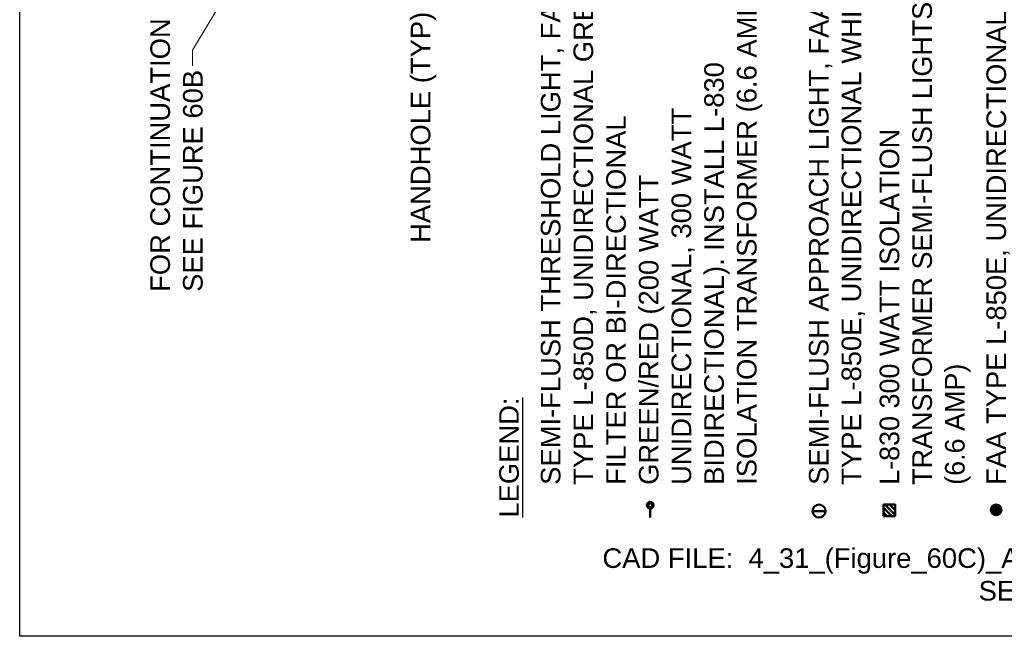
# Model space of a CAD drawing. Header units: inches. Extents: x 0 to 8.5, y 0 to 11.
# Tile 1 of 9: x 0 to 4.7, y 0 to 3. Entities that reach past the tile are written whole.
import ezdxf

# ---------------------------------------------------------------- set-up
doc = ezdxf.new("R2010")
doc.units = ezdxf.units.IN
doc.header["$LTSCALE"] = 0.5
doc.header["$MEASUREMENT"] = 0
for name, color, linetype, lineweight in [('E-AFLD-DEVC', 23, 'CONTINUOUS', 50), ('E-AFLD-LITE-APPR', 203, 'CONTINUOUS', 50), ('E-AFLD-LITE-THRS', 203, 'CONTINUOUS', 50), ('G-ANNO-RDME', 5, 'CONTINUOUS', 18)]:
    doc.layers.add(name, color=color, linetype=linetype, lineweight=lineweight)
for name, color, linetype in [('G-ANNO-LEGN', 7, 'CONTINUOUS'), ('G-ANNO-TEXT', 7, 'CONTINUOUS'), ('G-ANNO-TTLB', 7, 'CONTINUOUS')]:
    doc.layers.add(name, color=color, linetype=linetype)
doc.styles.add('01-E-BLDG-1_1', font='arial.ttf', dxfattribs={"height": 0.09375})
doc.dimstyles.new('01-E-BLDG-1_1', dxfattribs={"dimtxt": 0.09375, "dimasz": 0.125, "dimexe": 0.0625, "dimexo": 0.0625, "dimgap": 0.0625, "dimtad": 1, "dimdec": 4, "dimzin": 3, "dimdsep": 46, "dimlunit": 4, "dimtxsty": '01-E-BLDG-1_1', "dimcen": 0.0625, "dimclrd": 1, "dimclre": 1, "dimclrt": 256, "dimazin": 0, "dimtfac": 1, "dimtdec": 4, "dimtmove": 1, "dimatfit": 3, "dimfxl": 1, "dimfrac": 2, "dimtolj": 1, "dimtzin": 3, "dimlwd": 0, "dimlwe": 0, "dimarcsym": 0})

msp = doc.modelspace()

# ---------------------------------------------------------------- hatches: boundary and pattern name
at = {"layer": 'E-AFLD-DEVC'}
h = msp.add_hatch(dxfattribs=at)
h.set_pattern_fill('ANSI31', color=256, scale=0.123598, angle=90, style=0)
h.set_pattern_definition([(135, (7.834922, -6.322386), (-0.01092464, -0.01092464), [])])
h.paths.add_polyline_path([(4.1312, 0.5755), (4.1312, 0.6304), (4.1861, 0.6304), (4.1861, 0.5755)])

# ---------------------------------------------------------------- linework, layer by layer
at = {"layer": 'E-AFLD-DEVC', "flags": 128}
msp.add_lwpolyline([(4.1312, 0.5755), (4.1312, 0.6304), (4.1861, 0.6304), (4.1861, 0.5755)], close=True, dxfattribs=at)
at = {"layer": 'E-AFLD-LITE-APPR'}
for p, q in [((3.8535, 0.5995), (3.7917, 0.5995)), ((4.6947, 0.6052), (4.6446, 0.6052)), ((4.6947, 0.6052), (4.6446, 0.6052))]:
    msp.add_line(p, q, dxfattribs=at)
for centre, radius in [((3.8226, 0.5995), 0.0309), ((4.6697, 0.6052), 0.025)]:
    msp.add_circle(centre, radius, dxfattribs=at)
for points in [[(4.6947, 0.6052, 6540.8725), (4.6446, 0.6052, 6540.8725), (4.6697, 0.6302, 6540.8725)], [(4.6446, 0.6052, 6540.8725), (4.6697, 0.6302, 6540.8725), (4.6516, 0.6226, 6540.8725)], [(4.6446, 0.6052, 6540.8725), (4.6516, 0.6226, 6540.8725), (4.6465, 0.6148, 6540.8725)], [(4.6697, 0.6302, 6540.8725), (4.6516, 0.6226, 6540.8725), (4.6586, 0.6277, 6540.8725)], [(4.6947, 0.6052, 6540.8725), (4.6697, 0.6302, 6540.8725), (4.6867, 0.6235, 6540.8725)], [(4.6867, 0.6235, 6540.8725), (4.6697, 0.6302, 6540.8725), (4.6784, 0.6287, 6540.8725)], [(4.6947, 0.6052, 6540.8725), (4.6867, 0.6235, 6540.8725), (4.6925, 0.6155, 6540.8725)], [(4.6446, 0.6052, 6540.8725), (4.6697, 0.5802, 6540.8725), (4.6516, 0.5878, 6540.8725)], [(4.6947, 0.6052, 6540.8725), (4.6446, 0.6052, 6540.8725), (4.6697, 0.5802, 6540.8725)], [(4.6446, 0.6052, 6540.8725), (4.6516, 0.5878, 6540.8725), (4.6465, 0.5956, 6540.8725)], [(4.6697, 0.5802, 6540.8725), (4.6516, 0.5878, 6540.8725), (4.6586, 0.5827, 6540.8725)], [(4.6947, 0.6052, 6540.8725), (4.6697, 0.5802, 6540.8725), (4.6867, 0.5869, 6540.8725)], [(4.6867, 0.5869, 6540.8725), (4.6697, 0.5802, 6540.8725), (4.6784, 0.5817, 6540.8725)], [(4.6947, 0.6052, 6540.8725), (4.6867, 0.5869, 6540.8725), (4.6925, 0.5949, 6540.8725)]]:
    msp.add_solid(points, dxfattribs=at)
at = {"layer": 'E-AFLD-LITE-THRS'}
for p, q in [((3.009, 0.6207), (3.0042, 0.6157)), ((3.0269, 0.6162), (3.0221, 0.6209)), ((3.0153, 0.6062), (3.0153, 0.5683))]:
    msp.add_line(p, q, dxfattribs=at)
for radius in [0.0161, 0.00922]:
    msp.add_circle((3.0153, 0.6274), radius, dxfattribs=at)
for radius, start, end in [(0.0152, 226.5407, 315.9882), (0.0142, 226.4152, 315.9517), (0.0134, 226.5407, 315.9882), (0.0125, 226.5044, 315.975), (0.0117, 226.5407, 315.9882), (0.0108, 226.5407, 315.9882), (0.00996, 226.5407, 315.9882)]:
    msp.add_arc((3.0153, 0.6274), radius, start, end, dxfattribs=at)
msp.add_solid([(3.0153, 0.5683, 6540.8725), (3.0096, 0.5919, 6540.8725), (3.0199, 0.5921, 6540.8725)], dxfattribs=at)
at = {"layer": 'G-ANNO-TTLB'}
msp.add_lwpolyline([(0, 11), (8.5, 11), (8.5, 0), (0, 0)], close=True, dxfattribs=at)

# ---------------------------------------------------------------- texts
at = {"layer": 'G-ANNO-LEGN', "char_height": 0.09375, "attachment_point": 1, "rotation": 90, "style": '01-E-BLDG-1_1'}
for s, insert, width in [('SEMI-FLUSH APPROACH LIGHT, FAA TYPE L-850E, UNIDIRECTIONAL WHITE.', (3.7741, 0.725), 2.494298), ('FAA TYPE L-850E, UNIDIRECTIONAL RED.  INSTALL 300 WATT L-830 ISOLATION TRANSFORMER (6.6 AMP).  ', (4.6229, 0.725), 2.425959), ('SEMI-FLUSH THRESHOLD LIGHT, FAA TYPE L-850D, UNIDIRECTIONAL GREEN FILTER OR BI-DIRECTIONAL GREEN/RED (200 WATT UNIDIRECTIONAL, 300 WATT BIDIRECTIONAL). INSTALL L-830 ISOLATION TRANSFORMER (6.6 AMP).', (2.4921, 0.725), 2.482422), ('L-830 300 WATT ISOLATION TRANSFORMER SEMI-FLUSH LIGHTS (6.6 AMP)', (4.1123, 0.725), 2.35645), ('{\\LLEGEND:}', (2.293, 0.5683), 3.339013)]:
    msp.add_mtext(s, dxfattribs=dict(at, insert=insert, width=width))
at = {"layer": 'G-ANNO-RDME', "insert": (8.3624, 0.4212), "char_height": 0.09375, "width": 6.053237, "attachment_point": 3, "style": '01-E-BLDG-1_1'}
msp.add_mtext('CAD FILE:  4_31_(Figure_60C)_ALSF_2_SSALR__Wiring_Diagram_Modification_Sheet_2.dwg \\PSEE NOTES TO DESIGNER FILE:  4_31 (Figure 60B)-NTD.PDF', dxfattribs=at)
at = {"layer": 'G-ANNO-TEXT', "char_height": 0.09375, "attachment_point": 4, "rotation": 90, "style": '01-E-BLDG-1_1'}
for s, insert, width in [('HANDHOLE (TYP)', (1.931, 1.8831), 1.128441), ('FOR CONTINUATION SEE FIGURE 60B', (0.7505, 1.6485), 1.315597)]:
    msp.add_mtext(s, dxfattribs=dict(at, insert=insert, width=width))

# ---------------------------------------------------------------- leaders
at = {"layer": 'G-ANNO-TEXT'}
msp.add_leader([(1.0163, 3.1216), (0.8259, 2.8057), (0.8259, 2.7297)], dimstyle='01-E-BLDG-1_1', dxfattribs=at)

doc.saveas('drawing.dxf')
